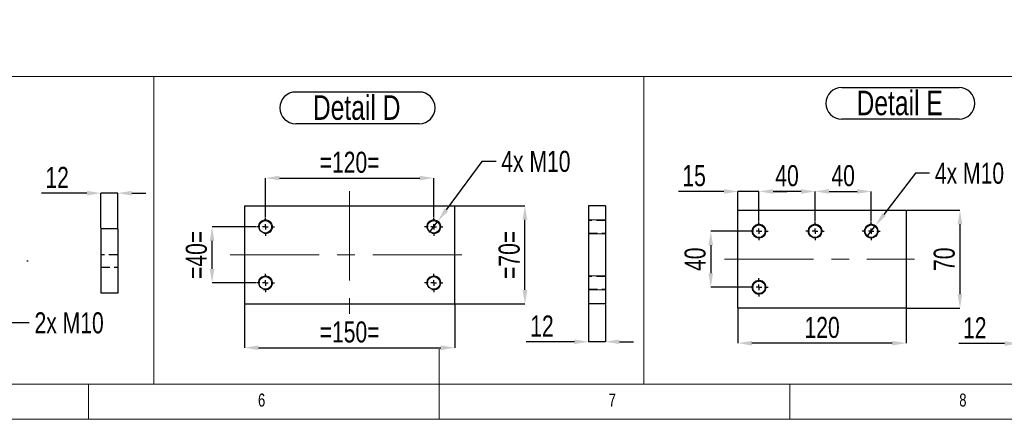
# Model space of a CAD drawing. Header units: millimetres. Extents: x 5 to 589, y 5 to 415.
# Tile 8 of 18: x 237 to 378, y 5 to 62. Entities that reach past the tile are written whole.
import ezdxf

# ---------------------------------------------------------------- set-up
doc = ezdxf.new("R2010")
doc.units = ezdxf.units.MM
doc.header["$PDSIZE"] = -1
doc.linetypes.add('CENTERX2', pattern=[20.32, 12.7, -2.54, 2.54, -2.54])
doc.linetypes.add('HIDDEN', pattern=[1.905, 1.27, -0.635])
for name, color, linetype in [('COTES', 1, 'Continuous'), ('NOTES', 6, 'Continuous'), ('TRAIT-MIXTES', 3, 'CENTERX2'), ('TRAIT-TIRET', 2, 'HIDDEN')]:
    doc.layers.add(name, color=color, linetype=linetype)
doc.layers.add('TRAIT-FORT', color=4, linetype='Continuous', lineweight=25)
doc.styles.add('SLDTEXTSTYLE0', font='TXT', dxfattribs={"width": 0.75})
doc.dimstyles.new('SLDDIMSTYLE4', dxfattribs={"dimtxt": 3, "dimasz": 2, "dimexe": 0, "dimexo": 0.0625, "dimgap": 0.75, "dimtad": 0, "dimtih": 1, "dimtoh": 1, "dimdec": 0, "dimlfac": 5, "dimrnd": 1e-09, "dimzin": 12, "dimdsep": 46, "dimtxsty": 'SLDTEXTSTYLE0', "dimblk1": 'NONE', "dimsah": 1, "dimcen": 0, "dimadec": 0, "dimazin": 3, "dimtfac": 1, "dimtdec": 0, "dimtmove": 0, "dimatfit": 3, "dimldrblk": 'NONE', "dimfxl": 1, "dimfrac": 2, "dimtolj": 1, "dimtzin": 12, "dimarcsym": 0})
doc.dimstyles.new('SLDDIMSTYLE5', dxfattribs={"dimtxt": 3, "dimasz": 2, "dimexe": 0, "dimexo": 0.0625, "dimgap": 0.75, "dimtad": 1, "dimdec": 0, "dimlfac": 5, "dimrnd": 1e-09, "dimzin": 12, "dimdsep": 46, "dimtxsty": 'SLDTEXTSTYLE0', "dimsah": 1, "dimcen": 0.09, "dimadec": 0, "dimazin": 3, "dimtfac": 1, "dimtdec": 0, "dimtofl": 0, "dimtmove": 0, "dimatfit": 3, "dimfxl": 1, "dimfrac": 2, "dimtolj": 1, "dimtzin": 12, "dimarcsym": 0})
doc.dimstyles.new('SLDDIMSTYLE6', dxfattribs={"dimtxt": 3, "dimasz": 2, "dimexe": 0, "dimexo": 0.0625, "dimgap": 0.75, "dimtad": 1, "dimdec": 0, "dimlfac": 5, "dimrnd": 1e-09, "dimzin": 12, "dimdsep": 46, "dimtxsty": 'SLDTEXTSTYLE0', "dimsah": 1, "dimcen": 0.09, "dimadec": 0, "dimazin": 3, "dimtfac": 1, "dimtdec": 0, "dimtmove": 0, "dimatfit": 0, "dimfxl": 1, "dimfrac": 2, "dimtolj": 1, "dimtzin": 12, "dimarcsym": 0})
doc.dimstyles.new('SLDDIMSTYLE7', dxfattribs={"dimtxt": 3, "dimasz": 2, "dimexe": 0, "dimexo": 0.0625, "dimgap": 0.75, "dimtad": 1, "dimdec": 0, "dimlfac": 10, "dimrnd": 1e-09, "dimzin": 12, "dimdsep": 46, "dimtxsty": 'SLDTEXTSTYLE0', "dimsah": 1, "dimcen": 0.09, "dimadec": 0, "dimazin": 3, "dimtfac": 1, "dimtdec": 0, "dimtmove": 0, "dimatfit": 0, "dimfxl": 1, "dimfrac": 2, "dimtolj": 1, "dimtzin": 12, "dimarcsym": 0})

# ---------------------------------------------------------------- blocks, each defined once
blk = doc.blocks.new('_D_33')
at = {"layer": 'COTES', "color": 0, "lineweight": -2, "transparency": 16777216}
for p, q in [((232.4, 28.52), (233.09, 26.65)), ((235.98, 18.76), (233.78, 24.77)), ((238.55, 18.76), (235.98, 18.76))]:
    blk.add_line(p, q, dxfattribs=at)
at = {"layer": 'COTES', "color": 0, "transparency": 16777216}
blk.add_solid([(234.09, 24.88), (233.46, 24.65), (233.09, 26.65)], dxfattribs=at)
at = {"layer": 'Defpoints', "color": 0, "transparency": 16777216}
for p in [(232.4, 28.52), (233.09, 26.65)]:
    blk.add_point(p, dxfattribs=at)
at = {"layer": 'COTES', "color": 0, "transparency": 16777216, "insert": (239.3, 20.26), "char_height": 3, "attachment_point": 1, "style": 'SLDTEXTSTYLE0'}
blk.add_mtext('\\A1;2x M10', dxfattribs=at)
blk = doc.blocks.new('_NONE')
blk = doc.blocks.new('SW_CENTERMARKSYMBOL_5')
at = {"layer": 'TRAIT-MIXTES', "color": 0}
for p, q in [((-0.8, 0), (-5.27, 0)), ((0, 0), (-0.4, 0)), ((0, 0.8), (0, 1.3)), ((0, 0), (0, 0.4)), ((0, 0), (0, -0.4)), ((0, 0), (0.4, 0)), ((0.8, 0), (41.65, 0)), ((0, -0.8), (0, -1.3))]:
    blk.add_line(p, q, dxfattribs=at)
blk = doc.blocks.new('_D_52')
at = {"layer": 'COTES', "color": 0, "lineweight": -2, "transparency": 16777216}
for p, q in [((272.23, 33.82), (272.23, 39.41)), ((274.23, 39.41), (294.23, 39.41)), ((296.23, 33.82), (296.23, 39.41))]:
    blk.add_line(p, q, dxfattribs=at)
at = {"layer": 'COTES', "color": 0, "transparency": 16777216}
for points in [[(274.23, 39.74), (274.23, 39.08), (272.23, 39.41)], [(294.23, 39.74), (294.23, 39.08), (296.23, 39.41)]]:
    blk.add_solid(points, dxfattribs=at)
at = {"layer": 'Defpoints', "color": 0, "transparency": 16777216}
for p in [(296.23, 39.41), (272.23, 33.75), (296.23, 33.75)]:
    blk.add_point(p, dxfattribs=at)
at = {"layer": 'COTES', "color": 0, "transparency": 16777216, "insert": (284.23, 43.16), "char_height": 3, "attachment_point": 2, "style": 'SLDTEXTSTYLE0'}
blk.add_mtext('\\A1;=120=', dxfattribs=at)
blk = doc.blocks.new('_D_53')
at = {"layer": 'COTES', "color": 0, "lineweight": -2, "transparency": 16777216}
for p, q in [((269.23, 21.39), (269.23, 15.21)), ((299.23, 21.39), (299.23, 15.21)), ((271.23, 15.21), (297.23, 15.21))]:
    blk.add_line(p, q, dxfattribs=at)
at = {"layer": 'COTES', "color": 0, "transparency": 16777216}
for points in [[(271.23, 15.54), (271.23, 14.87), (269.23, 15.21)], [(297.23, 15.54), (297.23, 14.87), (299.23, 15.21)]]:
    blk.add_solid(points, dxfattribs=at)
at = {"layer": 'Defpoints', "color": 0, "transparency": 16777216}
for p in [(269.23, 21.45), (299.23, 21.45), (299.23, 15.21)]:
    blk.add_point(p, dxfattribs=at)
at = {"layer": 'COTES', "color": 0, "transparency": 16777216, "insert": (284.23, 18.96), "char_height": 3, "attachment_point": 2, "style": 'SLDTEXTSTYLE0'}
blk.add_mtext('\\A1;=150=', dxfattribs=at)
blk = doc.blocks.new('_D_54')
at = {"layer": 'COTES', "color": 0, "lineweight": -2, "transparency": 16777216}
for p, q in [((270.87, 32.45), (264.62, 32.45)), ((264.62, 26.45), (264.62, 30.45)), ((270.87, 24.45), (264.62, 24.45))]:
    blk.add_line(p, q, dxfattribs=at)
at = {"layer": 'COTES', "color": 0, "transparency": 16777216}
for points in [[(264.29, 30.45), (264.95, 30.45), (264.62, 32.45)], [(264.29, 26.45), (264.95, 26.45), (264.62, 24.45)]]:
    blk.add_solid(points, dxfattribs=at)
at = {"layer": 'Defpoints', "color": 0, "transparency": 16777216}
for p in [(264.62, 32.45), (270.93, 32.45), (270.93, 24.45)]:
    blk.add_point(p, dxfattribs=at)
at = {"layer": 'COTES', "color": 0, "transparency": 16777216, "insert": (260.87, 28.45), "char_height": 3, "attachment_point": 2, "rotation": 90, "style": 'SLDTEXTSTYLE0'}
blk.add_mtext('\\A1;=40=', dxfattribs=at)
blk = doc.blocks.new('_D_55')
at = {"layer": 'COTES', "color": 0, "lineweight": -2, "transparency": 16777216}
for p, q in [((299.3, 35.45), (309.23, 35.45)), ((309.23, 23.45), (309.23, 33.45)), ((299.3, 21.45), (309.23, 21.45))]:
    blk.add_line(p, q, dxfattribs=at)
at = {"layer": 'COTES', "color": 0, "transparency": 16777216}
for points in [[(308.9, 33.45), (309.57, 33.45), (309.23, 35.45)], [(308.9, 23.45), (309.57, 23.45), (309.23, 21.45)]]:
    blk.add_solid(points, dxfattribs=at)
at = {"layer": 'Defpoints', "color": 0, "transparency": 16777216}
for p in [(299.23, 35.45), (309.23, 35.45), (299.23, 21.45)]:
    blk.add_point(p, dxfattribs=at)
at = {"layer": 'COTES', "color": 0, "transparency": 16777216, "insert": (305.48, 28.45), "char_height": 3, "attachment_point": 2, "rotation": 90, "style": 'SLDTEXTSTYLE0'}
blk.add_mtext('\\A1;=70=', dxfattribs=at)
blk = doc.blocks.new('_D_56')
at = {"layer": 'COTES', "color": 0, "lineweight": -2, "transparency": 16777216}
for p, q in [((303.11, 41.79), (298.01, 34.87)), ((305.11, 41.79), (303.11, 41.79)), ((295.64, 31.65), (296.83, 33.26))]:
    blk.add_line(p, q, dxfattribs=at)
at = {"layer": 'COTES', "color": 0, "transparency": 16777216}
blk.add_solid([(297.75, 35.07), (298.28, 34.67), (296.83, 33.26)], dxfattribs=at)
at = {"layer": 'Defpoints', "color": 0, "transparency": 16777216}
for p in [(296.83, 33.26), (295.64, 31.65)]:
    blk.add_point(p, dxfattribs=at)
at = {"layer": 'COTES', "color": 0, "transparency": 16777216, "insert": (305.86, 43.29), "char_height": 3, "attachment_point": 1, "style": 'SLDTEXTSTYLE0'}
blk.add_mtext('\\A1;4x M10', dxfattribs=at)
blk = doc.blocks.new('SW_NOTE_34')
at = {"layer": 'NOTES', "color": 0}
for p, q in [((-0.11, 4.99), (17.5, 4.99)), ((17.5, 0.46), (-0.11, 0.46))]:
    blk.add_line(p, q, dxfattribs=at)
for centre, start, end in [((-0.11, 2.72), 90, 270), ((17.5, 2.72), 270, 90)]:
    blk.add_arc(centre, 2.26, start, end, dxfattribs=at)
at = {"layer": 'NOTES', "color": 0, "insert": (8.59, 4.51), "char_height": 3.5, "attachment_point": 2, "style": 'SLDTEXTSTYLE0'}
blk.add_mtext('Detail D', dxfattribs=at)
blk = doc.blocks.new('SW_CENTERMARKSYMBOL_19')
at = {"layer": 'TRAIT-MIXTES', "color": 0}
for p, q in [((-0.8, 0), (-1.3, 0)), ((0, 0), (-0.4, 0)), ((0, 0.8), (0, 1.3)), ((0, 0), (0, 0.4)), ((0, 0), (0, -0.4)), ((0, 0), (0.4, 0)), ((0.8, 0), (1.3, 0)), ((0, -0.8), (0, -1.3))]:
    blk.add_line(p, q, dxfattribs=at)
blk = doc.blocks.new('SW_CENTERMARKSYMBOL_20')
at = {"layer": 'TRAIT-MIXTES', "color": 0}
for p, q in [((-0.8, 0), (-1.3, 0)), ((0, 0), (-0.4, 0)), ((0, 0.8), (0, 1.3)), ((0, 0), (0, 0.4)), ((0, 0), (0, -0.4)), ((0, 0), (0.4, 0)), ((0.8, 0), (1.3, 0)), ((0, -0.8), (0, -1.3))]:
    blk.add_line(p, q, dxfattribs=at)
blk = doc.blocks.new('SW_CENTERMARKSYMBOL_21')
at = {"layer": 'TRAIT-MIXTES', "color": 0}
for p, q in [((-0.8, 0), (-1.3, 0)), ((0, 0), (-0.4, 0)), ((0, 0.8), (0, 1.3)), ((0, 0), (0, 0.4)), ((0, 0), (0, -0.4)), ((0, 0), (0.4, 0)), ((0.8, 0), (1.3, 0)), ((0, -0.8), (0, -1.3))]:
    blk.add_line(p, q, dxfattribs=at)
blk = doc.blocks.new('SW_CENTERMARKSYMBOL_22')
at = {"layer": 'TRAIT-MIXTES', "color": 0}
for p, q in [((-0.8, 0), (-1.3, 0)), ((0, 0), (-0.4, 0)), ((0, 0.8), (0, 1.3)), ((0, 0), (0, 0.4)), ((0, 0), (0, -0.4)), ((0, 0), (0.4, 0)), ((0.8, 0), (1.3, 0)), ((0, -0.8), (0, -1.3))]:
    blk.add_line(p, q, dxfattribs=at)
blk = doc.blocks.new('_D_66')
at = {"layer": 'COTES', "color": 0, "lineweight": -2, "transparency": 16777216}
for p, q in [((364.94, 40.1), (360.43, 34.21)), ((366.94, 40.1), (364.94, 40.1)), ((358, 31.03), (359.22, 32.62))]:
    blk.add_line(p, q, dxfattribs=at)
at = {"layer": 'COTES', "color": 0, "transparency": 16777216}
blk.add_solid([(360.17, 34.41), (360.7, 34.01), (359.22, 32.62)], dxfattribs=at)
at = {"layer": 'Defpoints', "color": 0, "transparency": 16777216}
for p in [(359.22, 32.62), (358, 31.03)]:
    blk.add_point(p, dxfattribs=at)
at = {"layer": 'COTES', "color": 0, "transparency": 16777216, "insert": (367.69, 41.6), "char_height": 3, "attachment_point": 1, "style": 'SLDTEXTSTYLE0'}
blk.add_mtext('\\A1;4x M10', dxfattribs=at)
blk = doc.blocks.new('_D_67')
at = {"layer": 'COTES', "color": 0, "lineweight": -2, "transparency": 16777216}
for p, q in [((350.61, 33.19), (350.61, 37.5)), ((352.61, 37.5), (356.61, 37.5)), ((358.61, 33.19), (358.61, 37.5))]:
    blk.add_line(p, q, dxfattribs=at)
at = {"layer": 'COTES', "color": 0, "transparency": 16777216}
for points in [[(352.61, 37.83), (352.61, 37.16), (350.61, 37.5)], [(356.61, 37.83), (356.61, 37.16), (358.61, 37.5)]]:
    blk.add_solid(points, dxfattribs=at)
at = {"layer": 'Defpoints', "color": 0, "transparency": 16777216}
for p in [(358.61, 37.5), (350.61, 33.13), (358.61, 33.13)]:
    blk.add_point(p, dxfattribs=at)
at = {"layer": 'COTES', "color": 0, "transparency": 16777216, "insert": (354.61, 41.25), "char_height": 3, "attachment_point": 2, "style": 'SLDTEXTSTYLE0'}
blk.add_mtext('\\A1;40', dxfattribs=at)
blk = doc.blocks.new('_D_68')
at = {"layer": 'COTES', "color": 0, "lineweight": -2, "transparency": 16777216}
for p, q in [((342.61, 33.19), (342.61, 37.5)), ((348.61, 37.5), (344.61, 37.5)), ((350.61, 33.19), (350.61, 37.5))]:
    blk.add_line(p, q, dxfattribs=at)
at = {"layer": 'COTES', "color": 0, "transparency": 16777216}
for points in [[(344.61, 37.83), (344.61, 37.16), (342.61, 37.5)], [(348.61, 37.83), (348.61, 37.16), (350.61, 37.5)]]:
    blk.add_solid(points, dxfattribs=at)
at = {"layer": 'Defpoints', "color": 0, "transparency": 16777216}
for p in [(342.61, 37.5), (342.61, 33.13), (350.61, 33.13)]:
    blk.add_point(p, dxfattribs=at)
at = {"layer": 'COTES', "color": 0, "transparency": 16777216, "insert": (346.61, 41.25), "char_height": 3, "attachment_point": 2, "style": 'SLDTEXTSTYLE0'}
blk.add_mtext('\\A1;40', dxfattribs=at)
blk = doc.blocks.new('_D_69')
at = {"layer": 'COTES', "color": 0, "lineweight": -2, "transparency": 16777216}
for p, q in [((341.25, 31.83), (335.74, 31.83)), ((335.74, 29.83), (335.74, 25.83)), ((341.25, 23.83), (335.74, 23.83))]:
    blk.add_line(p, q, dxfattribs=at)
at = {"layer": 'COTES', "color": 0, "transparency": 16777216}
for points in [[(335.4, 29.83), (336.07, 29.83), (335.74, 31.83)], [(335.4, 25.83), (336.07, 25.83), (335.74, 23.83)]]:
    blk.add_solid(points, dxfattribs=at)
at = {"layer": 'Defpoints', "color": 0, "transparency": 16777216}
for p in [(341.31, 31.83), (335.74, 23.83), (341.31, 23.83)]:
    blk.add_point(p, dxfattribs=at)
at = {"layer": 'COTES', "color": 0, "transparency": 16777216, "insert": (331.99, 27.83), "char_height": 3, "attachment_point": 2, "rotation": 90, "style": 'SLDTEXTSTYLE0'}
blk.add_mtext('\\A1;40', dxfattribs=at)
blk = doc.blocks.new('_D_70')
at = {"layer": 'COTES', "color": 0, "lineweight": -2, "transparency": 16777216}
for p, q in [((363.67, 34.83), (371.27, 34.83)), ((371.27, 32.83), (371.27, 22.83)), ((363.67, 20.83), (371.27, 20.83))]:
    blk.add_line(p, q, dxfattribs=at)
at = {"layer": 'COTES', "color": 0, "transparency": 16777216}
for points in [[(370.93, 32.83), (371.6, 32.83), (371.27, 34.83)], [(370.93, 22.83), (371.6, 22.83), (371.27, 20.83)]]:
    blk.add_solid(points, dxfattribs=at)
at = {"layer": 'Defpoints', "color": 0, "transparency": 16777216}
for p in [(363.61, 34.83), (363.61, 20.83), (371.27, 20.83)]:
    blk.add_point(p, dxfattribs=at)
at = {"layer": 'COTES', "color": 0, "transparency": 16777216, "insert": (367.52, 27.83), "char_height": 3, "attachment_point": 2, "rotation": 90, "style": 'SLDTEXTSTYLE0'}
blk.add_mtext('\\A1;70', dxfattribs=at)
blk = doc.blocks.new('_D_71')
at = {"layer": 'COTES', "color": 0, "lineweight": -2, "transparency": 16777216}
for p, q in [((339.61, 20.76), (339.61, 15.86)), ((363.61, 20.76), (363.61, 15.86)), ((361.61, 15.86), (341.61, 15.86))]:
    blk.add_line(p, q, dxfattribs=at)
at = {"layer": 'COTES', "color": 0, "transparency": 16777216}
for points in [[(341.61, 16.19), (341.61, 15.52), (339.61, 15.86)], [(361.61, 16.19), (361.61, 15.52), (363.61, 15.86)]]:
    blk.add_solid(points, dxfattribs=at)
at = {"layer": 'Defpoints', "color": 0, "transparency": 16777216}
for p in [(339.61, 20.83), (363.61, 20.83), (339.61, 15.86)]:
    blk.add_point(p, dxfattribs=at)
at = {"layer": 'COTES', "color": 0, "transparency": 16777216, "insert": (351.61, 19.61), "char_height": 3, "attachment_point": 2, "style": 'SLDTEXTSTYLE0'}
blk.add_mtext('\\A1;120', dxfattribs=at)
blk = doc.blocks.new('_D_72')
at = {"layer": 'COTES', "color": 0, "lineweight": -2, "transparency": 16777216}
for p, q in [((337.61, 37.5), (331.11, 37.5)), ((339.61, 34.89), (339.61, 37.5)), ((342.61, 37.5), (339.61, 37.5)), ((342.61, 33.19), (342.61, 37.5)), ((344.61, 37.5), (346.61, 37.5))]:
    blk.add_line(p, q, dxfattribs=at)
at = {"layer": 'COTES', "color": 0, "transparency": 16777216}
for points in [[(337.61, 37.83), (337.61, 37.16), (339.61, 37.5)], [(344.61, 37.83), (344.61, 37.16), (342.61, 37.5)]]:
    blk.add_solid(points, dxfattribs=at)
at = {"layer": 'Defpoints', "color": 0, "transparency": 16777216}
for p in [(339.61, 37.5), (339.61, 34.83), (342.61, 33.13)]:
    blk.add_point(p, dxfattribs=at)
at = {"layer": 'COTES', "color": 0, "transparency": 16777216, "insert": (333.36, 41.25), "char_height": 3, "attachment_point": 2, "style": 'SLDTEXTSTYLE0'}
blk.add_mtext('\\A1;15', dxfattribs=at)
blk = doc.blocks.new('SW_NOTE_36')
at = {"layer": 'NOTES', "color": 0}
for p, q in [((-0.06, 4.96), (16.67, 4.96)), ((16.67, 0.43), (-0.06, 0.43))]:
    blk.add_line(p, q, dxfattribs=at)
for centre, start, end in [((-0.06, 2.7), 90, 270), ((16.67, 2.7), 270, 90)]:
    blk.add_arc(centre, 2.26, start, end, dxfattribs=at)
at = {"layer": 'NOTES', "color": 0, "insert": (8.2, 4.51), "char_height": 3.5, "attachment_point": 2, "style": 'SLDTEXTSTYLE0'}
blk.add_mtext('Detail E', dxfattribs=at)
blk = doc.blocks.new('SW_CENTERMARKSYMBOL_28')
at = {"layer": 'TRAIT-MIXTES', "color": 0}
for p, q in [((-0.8, 0), (-1.3, 0)), ((0, 0), (-0.4, 0)), ((0, 0.8), (0, 1.3)), ((0, 0), (0, 0.4)), ((0, 0), (0, -0.4)), ((0, 0), (0.4, 0)), ((0.8, 0), (1.3, 0)), ((0, -0.8), (0, -1.3))]:
    blk.add_line(p, q, dxfattribs=at)
blk = doc.blocks.new('SW_CENTERMARKSYMBOL_29')
at = {"layer": 'TRAIT-MIXTES', "color": 0}
for p, q in [((-0.8, 0), (-1.3, 0)), ((0, 0), (-0.4, 0)), ((0, 0.8), (0, 1.3)), ((0, 0), (0, 0.4)), ((0, 0), (0, -0.4)), ((0, 0), (0.4, 0)), ((0.8, 0), (1.3, 0)), ((0, -0.8), (0, -1.3))]:
    blk.add_line(p, q, dxfattribs=at)
blk = doc.blocks.new('SW_CENTERMARKSYMBOL_30')
at = {"layer": 'TRAIT-MIXTES', "color": 0}
for p, q in [((-0.8, 0), (-1.3, 0)), ((0, 0), (-0.4, 0)), ((0, 0.8), (0, 1.3)), ((0, 0), (0, 0.4)), ((0, 0), (0, -0.4)), ((0, 0), (0.4, 0)), ((0.8, 0), (1.3, 0)), ((0, -0.8), (0, -1.3))]:
    blk.add_line(p, q, dxfattribs=at)
blk = doc.blocks.new('SW_CENTERMARKSYMBOL_31')
at = {"layer": 'TRAIT-MIXTES', "color": 0}
for p, q in [((-0.8, 0), (-1.3, 0)), ((0, 0), (-0.4, 0)), ((0, 0.8), (0, 1.3)), ((0, 0), (0, 0.4)), ((0, 0), (0, -0.4)), ((0, 0), (0.4, 0)), ((0.8, 0), (1.3, 0)), ((0, -0.8), (0, -1.3))]:
    blk.add_line(p, q, dxfattribs=at)
blk = doc.blocks.new('_D_74')
at = {"layer": 'COTES', "color": 0, "lineweight": -2, "transparency": 16777216}
for p, q in [((379.63, 20.76), (379.63, 15.81)), ((382.03, 20.76), (382.03, 15.81)), ((377.63, 15.81), (371.13, 15.81)), ((382.03, 15.81), (379.63, 15.81)), ((384.03, 15.81), (386.03, 15.81))]:
    blk.add_line(p, q, dxfattribs=at)
at = {"layer": 'COTES', "color": 0, "transparency": 16777216}
for points in [[(377.63, 16.15), (377.63, 15.48), (379.63, 15.81)], [(384.03, 16.15), (384.03, 15.48), (382.03, 15.81)]]:
    blk.add_solid(points, dxfattribs=at)
at = {"layer": 'Defpoints', "color": 0, "transparency": 16777216}
for p in [(379.63, 20.83), (382.03, 20.83), (382.03, 15.81)]:
    blk.add_point(p, dxfattribs=at)
at = {"layer": 'COTES', "color": 0, "transparency": 16777216, "insert": (373.38, 19.56), "char_height": 3, "attachment_point": 2, "style": 'SLDTEXTSTYLE0'}
blk.add_mtext('\\A1;12', dxfattribs=at)
blk = doc.blocks.new('_D_75')
at = {"layer": 'COTES', "color": 0, "lineweight": -2, "transparency": 16777216}
for p, q in [((318.3, 21.39), (318.3, 16.06)), ((320.7, 21.39), (320.7, 16.06)), ((316.3, 16.06), (309.41, 16.06)), ((320.7, 16.06), (318.3, 16.06)), ((322.7, 16.06), (324.7, 16.06))]:
    blk.add_line(p, q, dxfattribs=at)
at = {"layer": 'COTES', "color": 0, "transparency": 16777216}
for points in [[(316.3, 16.39), (316.3, 15.73), (318.3, 16.06)], [(322.7, 16.39), (322.7, 15.73), (320.7, 16.06)]]:
    blk.add_solid(points, dxfattribs=at)
at = {"layer": 'Defpoints', "color": 0, "transparency": 16777216}
for p in [(318.3, 21.45), (320.7, 21.45), (318.3, 16.06)]:
    blk.add_point(p, dxfattribs=at)
at = {"layer": 'COTES', "color": 0, "transparency": 16777216, "insert": (311.66, 19.81), "char_height": 3, "attachment_point": 2, "style": 'SLDTEXTSTYLE0'}
blk.add_mtext('\\A1;12', dxfattribs=at)
blk = doc.blocks.new('_D_76')
at = {"layer": 'COTES', "color": 0, "lineweight": -2, "transparency": 16777216}
for p, q in [((246.77, 37.25), (240.27, 37.25)), ((248.77, 32.25), (248.77, 37.25)), ((251.17, 37.25), (248.77, 37.25)), ((251.17, 32.25), (251.17, 37.25)), ((253.17, 37.25), (255.17, 37.25))]:
    blk.add_line(p, q, dxfattribs=at)
at = {"layer": 'COTES', "color": 0, "transparency": 16777216}
for points in [[(246.77, 37.59), (246.77, 36.92), (248.77, 37.25)], [(253.17, 37.59), (253.17, 36.92), (251.17, 37.25)]]:
    blk.add_solid(points, dxfattribs=at)
at = {"layer": 'Defpoints', "color": 0, "transparency": 16777216}
for p in [(248.77, 37.25), (248.77, 32.18), (251.17, 32.18)]:
    blk.add_point(p, dxfattribs=at)
at = {"layer": 'COTES', "color": 0, "transparency": 16777216, "insert": (242.52, 41), "char_height": 3, "attachment_point": 2, "style": 'SLDTEXTSTYLE0'}
blk.add_mtext('\\A1;12', dxfattribs=at)
blk = doc.blocks.new('_D_111')
at = {"layer": 'COTES', "color": 0, "lineweight": -2, "transparency": 16777216}
for p, q in [((340.85, 70.87), (340.85, 63.89)), ((347.85, 70.87), (347.85, 63.89)), ((342.85, 63.89), (345.85, 63.89))]:
    blk.add_line(p, q, dxfattribs=at)
at = {"layer": 'COTES', "color": 0, "transparency": 16777216}
for points in [[(342.85, 64.23), (342.85, 63.56), (340.85, 63.89)], [(345.85, 64.23), (345.85, 63.56), (347.85, 63.89)]]:
    blk.add_solid(points, dxfattribs=at)
at = {"layer": 'Defpoints', "color": 0, "transparency": 16777216}
for p in [(340.85, 70.93), (347.85, 70.93), (347.85, 63.89)]:
    blk.add_point(p, dxfattribs=at)
at = {"layer": 'COTES', "color": 0, "transparency": 16777216, "insert": (344.35, 67.64), "char_height": 3, "attachment_point": 2, "style": 'SLDTEXTSTYLE0'}
blk.add_mtext('\\A1;=  70  =', dxfattribs=at)
blk = doc.blocks.new('_D_119')
at = {"layer": 'COTES', "color": 0, "lineweight": -2, "transparency": 16777216}
for p, q in [((251.85, 70.87), (251.85, 63.89)), ((258.85, 70.87), (258.85, 63.89)), ((253.85, 63.89), (256.85, 63.89))]:
    blk.add_line(p, q, dxfattribs=at)
at = {"layer": 'COTES', "color": 0, "transparency": 16777216}
for points in [[(253.85, 64.23), (253.85, 63.56), (251.85, 63.89)], [(256.85, 64.23), (256.85, 63.56), (258.85, 63.89)]]:
    blk.add_solid(points, dxfattribs=at)
at = {"layer": 'Defpoints', "color": 0, "transparency": 16777216}
for p in [(251.85, 70.93), (258.85, 70.93), (258.85, 63.89)]:
    blk.add_point(p, dxfattribs=at)
at = {"layer": 'COTES', "color": 0, "transparency": 16777216, "insert": (255.35, 67.64), "char_height": 3, "attachment_point": 2, "style": 'SLDTEXTSTYLE0'}
blk.add_mtext('\\A1;=  70  =', dxfattribs=at)

msp = doc.modelspace()

# ---------------------------------------------------------------- linework, layer by layer
at = {"lineweight": 18}
for p, q in [((10, 53.87), (256.32, 53.87)), ((256.32, 10), (256.32, 53.87)), ((256.32, 53.87), (326.2, 53.87)), ((256.32, 53.87), (256.32, 10)), ((326.2, 53.87), (326.2, 10)), ((326.2, 10), (326.2, 53.87)), ((326.2, 53.87), (391.63, 53.87)), ((320.7, 33.45), (318.3, 33.45)), ((320.7, 33.45), (318.3, 33.45)), ((320.7, 31.45), (318.3, 31.45)), ((320.7, 31.45), (318.3, 31.45)), ((320.7, 25.45), (318.3, 25.45)), ((320.7, 25.45), (318.3, 25.45)), ((320.7, 23.45), (318.3, 23.45)), ((320.7, 23.45), (318.3, 23.45)), ((297, 5), (297, 15)), ((10, 10), (584, 10)), ((101.17, 10), (256.32, 10)), ((247, 5), (247, 10)), ((256.32, 10), (326.2, 10)), ((326.2, 10), (391.63, 10)), ((347, 5), (347, 10)), ((5, 5), (589, 5))]:
    msp.add_line(p, q, dxfattribs=at)
for centre in [(342.61, 31.83), (350.61, 31.83), (358.61, 31.83), (342.61, 23.83)]:
    msp.add_circle(centre, 1, dxfattribs=at)
for centre in [(272.23, 32.45), (296.23, 32.45), (342.61, 31.83), (350.61, 31.83), (358.61, 31.83), (272.23, 24.45), (296.23, 24.45), (342.61, 23.83)]:
    msp.add_arc(centre, 1, 255, 195, dxfattribs=at)
at = {"layer": 'TRAIT-FORT', "lineweight": 25}
for p, q in [((269.23, 35.45), (269.23, 21.45)), ((269.23, 35.45), (299.23, 35.45)), ((299.23, 21.45), (299.23, 35.45)), ((318.3, 35.45), (318.3, 21.45)), ((320.7, 35.45), (318.3, 35.45)), ((320.7, 35.45), (320.7, 21.45)), ((339.61, 20.83), (339.61, 34.83)), ((339.61, 34.83), (363.61, 34.83)), ((363.61, 34.83), (363.61, 20.83)), ((248.77, 32.18), (248.77, 22.98)), ((251.17, 32.18), (248.77, 32.18)), ((251.17, 32.18), (251.17, 22.98)), ((251.17, 22.98), (248.77, 22.98)), ((269.23, 21.45), (299.23, 21.45)), ((320.7, 21.45), (318.3, 21.45)), ((363.61, 20.83), (339.61, 20.83))]:
    msp.add_line(p, q, dxfattribs=at)
for centre in [(272.23, 32.45), (296.23, 32.45), (342.61, 31.83), (350.61, 31.83), (358.61, 31.83), (272.23, 24.45), (296.23, 24.45), (342.61, 23.83)]:
    msp.add_circle(centre, 0.9, dxfattribs=at)
at = {"layer": 'TRAIT-MIXTES', "lineweight": 18}
for p, q in [((284.23, 37.52), (284.23, 20.03)), ((267.2, 28.45), (301.32, 28.45)), ((337.69, 27.83), (364.77, 27.83))]:
    msp.add_line(p, q, dxfattribs=at)
at = {"layer": 'TRAIT-TIRET'}
for p, q in [((320.7, 33.35), (318.3, 33.35)), ((318.3, 31.55), (320.7, 31.55)), ((251.17, 28.48), (248.77, 28.48)), ((248.77, 26.68), (251.17, 26.68)), ((320.7, 25.35), (318.3, 25.35)), ((318.3, 23.55), (320.7, 23.55))]:
    msp.add_line(p, q, dxfattribs=at)

# ---------------------------------------------------------------- block references
at = {"layer": 'NOTES'}
for name, p in [('SW_NOTE_36', (354.47, 47.36)), ('SW_NOTE_34', (276.65, 46.7))]:
    msp.add_blockref(name, p, dxfattribs=at)
at = {"layer": 'TRAIT-MIXTES'}
for name, p in [('SW_CENTERMARKSYMBOL_20', (272.23, 32.45)), ('SW_CENTERMARKSYMBOL_22', (296.23, 32.45)), ('SW_CENTERMARKSYMBOL_31', (342.61, 31.83)), ('SW_CENTERMARKSYMBOL_28', (350.61, 31.83)), ('SW_CENTERMARKSYMBOL_29', (358.61, 31.83)), ('SW_CENTERMARKSYMBOL_5', (196.74, 27.58)), ('SW_CENTERMARKSYMBOL_19', (272.23, 24.45)), ('SW_CENTERMARKSYMBOL_21', (296.23, 24.45)), ('SW_CENTERMARKSYMBOL_30', (342.61, 23.83))]:
    msp.add_blockref(name, p, dxfattribs=at)

# ---------------------------------------------------------------- texts
at = {"layer": 'NOTES', "char_height": 1.85, "attachment_point": 1, "style": 'SLDTEXTSTYLE0'}
for s, insert in [('6', (271.17, 8.67)), ('7', (321.17, 8.67)), ('8', (371.17, 8.67))]:
    msp.add_mtext(s, dxfattribs=dict(at, insert=insert))

# ---------------------------------------------------------------- dimensions: what is measured, and where the dimension line sits
at = {"layer": 'COTES'}
for base, p1, p2, text, dimstyle, picture, middle in [((258.85, 63.89), (251.85, 70.93), (258.85, 70.93), '=  <>  =', 'SLDDIMSTYLE7', '_D_119', (255.35, 63.89)), ((347.85, 63.89), (340.85, 70.93), (347.85, 70.93), '=  <>  =', 'SLDDIMSTYLE7', '_D_111', (344.35, 63.89)), ((296.23, 39.41), (272.23, 33.75), (296.23, 33.75), '=<>=', 'SLDDIMSTYLE5', '_D_52', (284.23, 39.41)), ((299.23, 15.21), (269.23, 21.45), (299.23, 21.45), '=<>=', 'SLDDIMSTYLE5', '_D_53', (284.23, 15.21))]:
    dim = msp.add_linear_dim(base=base, p1=p1, p2=p2, text=text, dimstyle=dimstyle, dxfattribs=at)
    dim.commit()
    dim.dimension.update_dxf_attribs({"geometry": picture, "text_midpoint": middle, "dimtype": 160})
for p1, p2, text, picture, middle in [((295.64, 31.65), (296.83, 33.26), '4x M10', '_D_56', (311.68, 41.79)), ((358, 31.03), (359.22, 32.62), '4x M<>', '_D_66', (373.51, 40.1)), ((232.4, 28.52), (233.09, 26.65), '2x M<>', '_D_33', (245.12, 18.76))]:
    dim = msp.add_diameter_dim_2p(p1=p1, p2=p2, text=text, dimstyle='SLDDIMSTYLE4', override={"dimpost": '<>'}, dxfattribs=at)
    dim.commit()
    dim.dimension.update_dxf_attribs({"geometry": picture, "text_midpoint": middle, "dimtype": 163})
for base, p1, p2, dimstyle, picture, middle in [((248.77, 37.25), (251.17, 32.18), (248.77, 32.18), 'SLDDIMSTYLE6', '_D_76', (242.52, 37.25)), ((339.61, 37.5), (342.61, 33.13), (339.61, 34.83), 'SLDDIMSTYLE6', '_D_72', (333.36, 37.5)), ((342.61, 37.5), (350.61, 33.13), (342.61, 33.13), 'SLDDIMSTYLE5', '_D_68', (346.61, 37.5)), ((358.61, 37.5), (350.61, 33.13), (358.61, 33.13), 'SLDDIMSTYLE5', '_D_67', (354.61, 37.5)), ((339.61, 15.86), (363.61, 20.83), (339.61, 20.83), 'SLDDIMSTYLE5', '_D_71', (351.61, 15.86))]:
    dim = msp.add_linear_dim(base=base, p1=p1, p2=p2, dimstyle=dimstyle, dxfattribs=at)
    dim.commit()
    dim.dimension.update_dxf_attribs({"geometry": picture, "text_midpoint": middle, "dimtype": 160})
for base, p1, p2, dimstyle, picture, middle in [((309.23, 35.45), (299.23, 21.45), (299.23, 35.45), 'SLDDIMSTYLE5', '_D_55', (309.23, 28.45)), ((264.62, 32.45), (270.93, 24.45), (270.93, 32.45), 'SLDDIMSTYLE6', '_D_54', (264.62, 28.45))]:
    dim = msp.add_linear_dim(base=base, p1=p1, p2=p2, angle=90, text='=<>=', dimstyle=dimstyle, dxfattribs=at)
    dim.commit()
    dim.dimension.update_dxf_attribs({"geometry": picture, "text_midpoint": middle, "dimtype": 160})
for base, p1, p2, angle, dimstyle, picture, middle in [((371.27, 20.83), (363.61, 34.83), (363.61, 20.83), 90, 'SLDDIMSTYLE5', '_D_70', (371.27, 27.83)), ((335.74, 23.83), (341.31, 31.83), (341.31, 23.83), 90, 'SLDDIMSTYLE6', '_D_69', (335.74, 27.83)), ((318.3, 16.06), (320.7, 21.45), (318.3, 21.45), 0, 'SLDDIMSTYLE6', '_D_75', (311.66, 16.06)), ((382.03, 15.81), (379.63, 20.83), (382.03, 20.83), 0, 'SLDDIMSTYLE6', '_D_74', (373.38, 15.81))]:
    dim = msp.add_linear_dim(base=base, p1=p1, p2=p2, angle=angle, dimstyle=dimstyle, dxfattribs=at)
    dim.commit()
    dim.dimension.update_dxf_attribs({"geometry": picture, "text_midpoint": middle, "dimtype": 160})

doc.saveas('drawing.dxf')
